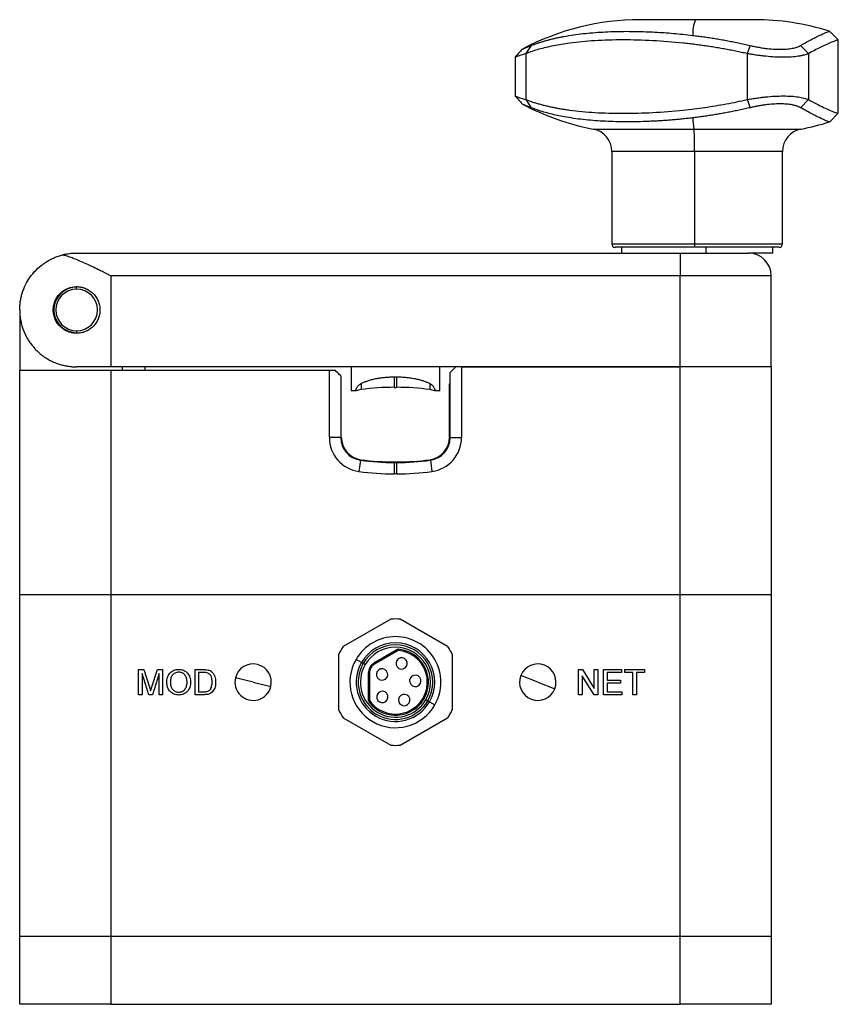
# Model space of a CAD drawing. Header units: inches. Extents: x 0.46 to 8.15, y 1.66 to 8.79.
# Tile 2 of 14: x 0.46 to 1.87, y 4.35 to 6.05. Entities that reach past the tile are written whole.
import ezdxf

# ---------------------------------------------------------------- set-up
doc = ezdxf.new("R2010")
doc.units = ezdxf.units.IN
doc.header["$MEASUREMENT"] = 0

msp = doc.modelspace()

# ---------------------------------------------------------------- linework, layer by layer
at = {"color": 7, "linetype": 'Continuous', "lineweight": 25}
for p, q in [((1.626, 6.0517), (1.5306, 6.0517)), ((1.7274, 6.0517), (1.626, 6.0517)), ((1.873, 6.0166), (1.8581, 6.0315)), ((1.873, 5.8897), (1.873, 6.0167)), ((1.3418, 6.007), (1.3328, 5.993)), ((1.7208, 6.007), (1.7155, 5.993)), ((1.8213, 5.993), (1.8077, 6.007)), ((1.3141, 5.9868), (1.3141, 5.9197)), ((1.3328, 5.993), (1.3328, 5.9135)), ((1.7155, 5.993), (1.7155, 5.9135)), ((1.8213, 5.993), (1.8213, 5.9135)), ((1.3328, 5.9135), (1.3418, 5.8995)), ((1.7155, 5.9135), (1.7208, 5.8995)), ((1.8077, 5.8995), (1.8213, 5.9135)), ((1.8581, 5.875), (1.873, 5.8899)), ((1.4494, 5.8625), (1.6235, 5.8625)), ((1.6235, 5.8625), (1.8086, 5.8625)), ((1.4814, 5.8238), (1.4814, 5.6639)), ((1.6245, 5.8238), (1.4814, 5.8238)), ((1.6245, 5.8238), (1.6245, 5.6639)), ((1.7766, 5.8238), (1.6245, 5.8238)), ((1.7766, 5.6639), (1.7766, 5.8238)), ((1.4814, 5.6639), (1.6245, 5.6639)), ((1.6247, 5.658), (1.4873, 5.658)), ((1.4981, 5.658), (1.4981, 5.6481)), ((1.6245, 5.6639), (1.7766, 5.6639)), ((1.7707, 5.658), (1.6247, 5.658)), ((1.6438, 5.658), (1.6438, 5.6481)), ((1.7599, 5.6481), (1.7599, 5.658)), ((0.5562, 5.6481), (1.5995, 5.6481)), ((1.5995, 5.6481), (1.5995, 5.6088)), ((1.5995, 5.6481), (1.7176, 5.6481)), ((1.7599, 5.6481), (1.7176, 5.6481)), ((0.6152, 5.6088), (0.6152, 5.4513)), ((1.5995, 5.6088), (0.6152, 5.6088)), ((1.5995, 5.4513), (1.5995, 5.6088)), ((1.757, 5.6088), (1.5995, 5.6088)), ((1.757, 5.4513), (1.757, 5.6088)), ((0.5562, 5.5857), (0.5562, 5.5891)), ((0.4577, 5.5497), (0.4577, 5.4454)), ((0.5562, 5.5137), (0.5562, 5.5103)), ((0.6152, 5.4513), (0.5562, 5.4513)), ((1.0306, 5.4513), (0.6152, 5.4513)), ((0.6349, 5.4513), (0.6349, 5.4454)), ((0.6743, 5.4513), (0.6743, 5.4454)), ((1.1841, 5.4513), (1.0306, 5.4513)), ((1.0306, 5.4513), (1.0306, 5.4099)), ((1.5995, 5.4513), (1.1841, 5.4513)), ((1.1841, 5.4099), (1.1841, 5.4513)), ((1.2215, 5.4513), (1.2215, 5.3289)), ((1.2215, 5.4513), (1.5995, 5.4513)), ((1.757, 5.4513), (1.5995, 5.4513)), ((1.5995, 5.0576), (1.5995, 5.4513)), ((1.757, 5.4513), (1.757, 5.0576)), ((0.4577, 5.4454), (0.6152, 5.4454)), ((0.4577, 5.0576), (0.4577, 5.4454)), ((0.6152, 5.4454), (0.6152, 5.0576)), ((0.6152, 5.4454), (0.9932, 5.4454)), ((0.9932, 5.3289), (0.9932, 5.4454)), ((0.9932, 5.4454), (1.003, 5.4454)), ((1.0129, 5.4355), (1.0129, 5.3289)), ((1.1054, 5.434), (1.1093, 5.434)), ((1.2018, 5.3289), (1.2018, 5.4414)), ((1.0129, 5.4217), (1.0138, 5.4217)), ((1.0138, 5.3297), (1.0138, 5.4217)), ((1.1054, 5.4158), (1.1093, 5.4158)), ((1.2009, 5.3297), (1.2009, 5.4217)), ((1.2009, 5.4217), (1.2018, 5.4217)), ((1.0395, 5.4099), (1.0306, 5.4099)), ((1.1841, 5.4099), (1.1752, 5.4099)), ((1.0129, 5.3289), (0.9932, 5.3289)), ((1.2018, 5.3289), (1.2215, 5.3289)), ((1.0469, 5.2899), (1.0443, 5.2704)), ((1.1054, 5.2869), (1.1093, 5.2869)), ((1.1054, 5.2859), (1.1054, 5.2662)), ((1.1054, 5.2859), (1.1093, 5.2859)), ((1.1093, 5.2859), (1.1093, 5.2662)), ((1.1678, 5.2899), (1.1704, 5.2704)), ((1.1093, 5.2662), (1.1054, 5.2662)), ((0.4577, 4.467), (0.4577, 5.0576)), ((0.4577, 5.0576), (0.6152, 5.0576)), ((0.6152, 5.0576), (0.6152, 4.467)), ((0.6152, 5.0576), (1.5995, 5.0576)), ((1.5995, 4.467), (1.5995, 5.0576)), ((1.5995, 5.0576), (1.757, 5.0576)), ((1.757, 5.0576), (1.757, 4.467)), ((1.0992, 5.0149), (1.0171, 4.9675)), ((1.1976, 4.9675), (1.1155, 5.0149)), ((1.1109, 4.9623), (1.0702, 4.9388)), ((1.1119, 4.9606), (1.0712, 4.9371)), ((1.1109, 4.9623), (1.1119, 4.9606)), ((1.1131, 4.9608), (1.1133, 4.9628)), ((1.0089, 4.9534), (1.0089, 4.8586)), ((1.0485, 4.94), (1.0392, 4.9454)), ((1.0515, 4.9383), (1.0485, 4.94)), ((1.0548, 4.9363), (1.0515, 4.9383)), ((1.0702, 4.9388), (1.0712, 4.9371)), ((1.2058, 4.8586), (1.2058, 4.9534)), ((0.6633, 4.9277), (0.6724, 4.9277)), ((0.6633, 4.8843), (0.6633, 4.9277)), ((0.6694, 4.921), (0.6694, 4.8843)), ((0.6809, 4.8843), (0.6694, 4.921)), ((0.6724, 4.9277), (0.6821, 4.8973)), ((0.6862, 4.8978), (0.6958, 4.9277)), ((0.6988, 4.921), (0.6872, 4.8843)), ((0.6958, 4.9277), (0.7049, 4.9277)), ((0.6988, 4.8843), (0.6988, 4.921)), ((0.7049, 4.9277), (0.7049, 4.8843)), ((0.761, 4.9277), (0.7758, 4.9277)), ((0.761, 4.8843), (0.761, 4.9277)), ((0.7759, 4.9227), (0.7671, 4.9227)), ((0.7671, 4.9227), (0.7671, 4.8893)), ((1.0604, 4.9217), (1.0604, 4.8748)), ((1.0604, 4.9217), (1.0624, 4.9217)), ((1.0624, 4.9217), (1.0624, 4.8748)), ((1.063, 4.9316), (1.0647, 4.9306)), ((1.424, 4.9277), (1.4305, 4.9277)), ((1.424, 4.8843), (1.424, 4.9277)), ((1.4305, 4.9277), (1.4512, 4.8953)), ((1.4512, 4.9277), (1.4573, 4.9277)), ((1.4512, 4.8953), (1.4512, 4.9277)), ((1.4573, 4.9277), (1.4573, 4.8843)), ((1.4673, 4.9277), (1.4979, 4.9277)), ((1.4673, 4.8843), (1.4673, 4.9277)), ((1.4734, 4.9227), (1.4734, 4.9093)), ((1.4979, 4.9227), (1.4734, 4.9227)), ((1.4979, 4.9277), (1.4979, 4.9227)), ((1.504, 4.9277), (1.5378, 4.9277)), ((1.504, 4.9227), (1.504, 4.9277)), ((1.5179, 4.9227), (1.504, 4.9227)), ((1.5179, 4.8843), (1.5179, 4.9227)), ((1.524, 4.9227), (1.524, 4.8843)), ((1.5378, 4.9227), (1.524, 4.9227)), ((1.5378, 4.9277), (1.5378, 4.9227)), ((0.8613, 4.906), (0.8307, 4.9136)), ((0.8613, 4.906), (0.8919, 4.8984)), ((1.3534, 4.906), (1.3241, 4.9174)), ((1.3534, 4.906), (1.3828, 4.8946)), ((1.4301, 4.9167), (1.4301, 4.8843)), ((1.4509, 4.8843), (1.4301, 4.9167)), ((1.4734, 4.9093), (1.4962, 4.9093)), ((1.4734, 4.9043), (1.4734, 4.8893)), ((1.4962, 4.9043), (1.4734, 4.9043)), ((1.4962, 4.9093), (1.4962, 4.9043)), ((0.7671, 4.8893), (0.776, 4.8893)), ((1.4734, 4.8893), (1.499, 4.8893)), ((1.499, 4.8893), (1.499, 4.8843)), ((0.6694, 4.8843), (0.6633, 4.8843)), ((0.6872, 4.8843), (0.6809, 4.8843)), ((0.7049, 4.8843), (0.6988, 4.8843)), ((0.7765, 4.8843), (0.761, 4.8843)), ((1.0624, 4.8748), (1.0604, 4.8748)), ((1.0627, 4.8736), (1.0611, 4.8725)), ((1.1599, 4.8757), (1.1632, 4.8737)), ((1.1632, 4.8737), (1.1662, 4.872)), ((1.1662, 4.872), (1.1755, 4.8666)), ((1.4301, 4.8843), (1.424, 4.8843)), ((1.4573, 4.8843), (1.4509, 4.8843)), ((1.499, 4.8843), (1.4673, 4.8843)), ((1.524, 4.8843), (1.5179, 4.8843)), ((1.0171, 4.8445), (1.0992, 4.7971)), ((1.1155, 4.7971), (1.1976, 4.8445)), ((0.4577, 4.3489), (0.4577, 4.467)), ((0.4577, 4.467), (0.6152, 4.467)), ((0.6152, 4.467), (0.6152, 4.3489)), ((0.6152, 4.467), (1.5995, 4.467)), ((1.5995, 4.3489), (1.5995, 4.467)), ((1.5995, 4.467), (1.757, 4.467)), ((1.757, 4.467), (1.757, 4.3489)), ((0.6152, 4.3489), (0.4577, 4.3489)), ((0.6152, 4.3489), (1.5995, 4.3489)), ((1.757, 4.3489), (1.5995, 4.3489))]:
    msp.add_line(p, q, dxfattribs=at)
for centre, radius, start, end in [((1.5306, 5.6186), 0.4331, 90, 118.0634), ((1.6875, 6.0272), 0.0662, 158.3326, 182.3067), ((1.7274, 5.6186), 0.4331, 72.4634, 90), ((1.5306, 6.2879), 0.4331, 241.9358, 259.1931), ((1.8944, 5.9021), 0.2738, 184.2244, 188.3144), ((1.7274, 6.2879), 0.4331, 280.8069, 287.5262), ((1.442, 5.8238), 0.0394, 0, 79.1931), ((1.1534, 5.8312), 0.4712, 359.1, 3.8053), ((1.816, 5.8238), 0.0394, 100.8069, 180), ((1.4873, 5.6639), 0.00591, 180, 270), ((1.6728, 5.6624), 0.0483, 178.2506, 185.2614), ((1.7707, 5.6639), 0.00591, 270, 0), ((1.7176, 5.6088), 0.0394, 0, 90), ((0.5562, 5.5497), 0.0394, 90, 270), ((0.5562, 5.5497), 0.036, 90, 270), ((0.5562, 5.5497), 0.036, 270, 90), ((1.1054, 4.9828), 0.4331, 90, 97.6126), ((1.1093, 4.9828), 0.4331, 82.3874, 90), ((1.0532, 5.373), 0.0394, 97.6126, 110.2591), ((1.1615, 5.373), 0.0394, 69.7409, 82.3874), ((1.0532, 5.3297), 0.0394, 180, 262.3859), ((1.1615, 5.3297), 0.0394, 277.6141, 0), ((1.0522, 5.3289), 0.0591, 180, 262.2414), ((1.0522, 5.3289), 0.0394, 180, 262.2414), ((1.1625, 5.3289), 0.0394, 277.7586, 0), ((1.1625, 5.3289), 0.0591, 277.7586, 0), ((1.1054, 5.719), 0.4331, 262.2414, 270), ((1.1054, 5.72), 0.4331, 262.3859, 270), ((1.1093, 5.72), 0.4331, 270, 277.6141), ((1.1093, 5.719), 0.4331, 270, 277.7586), ((1.1054, 5.719), 0.4528, 262.2414, 270), ((1.1093, 5.719), 0.4528, 270, 277.7586), ((1.1074, 4.906), 0.1093, 85.7233, 94.2767), ((1.1074, 4.906), 0.0787, 330, 150), ((1.1074, 4.906), 0.0679, 330, 150), ((1.1074, 4.906), 0.1093, 145.7233, 154.2767), ((1.1074, 4.906), 0.0645, 330, 150), ((1.1074, 4.906), 0.0606, 330, 150), ((1.1074, 4.906), 0.0571, 215.9532, 84.0468), ((1.1074, 4.906), 0.0551, 215.9532, 84.0468), ((1.1129, 4.9589), 0.00394, 84.0468, 120), ((1.1129, 4.9589), 0.00197, 84.0468, 120), ((1.1074, 4.906), 0.1093, 25.7233, 34.2767), ((1.1074, 4.906), 0.0787, 150, 330), ((1.1074, 4.906), 0.0679, 150, 330), ((1.1074, 4.906), 0.0645, 150, 330), ((1.0801, 4.9217), 0.0197, 120, 180), ((1.1181, 4.9384), 0.00984, 60, 240), ((1.1181, 4.9384), 0.00984, 240, 60), ((0.8613, 4.906), 0.0315, 346.1288, 166.1288), ((1.1074, 4.906), 0.0606, 150, 330), ((1.0801, 4.9217), 0.0177, 150, 180), ((1.0801, 4.9217), 0.0177, 120, 150), ((1.0843, 4.9193), 0.00984, 60, 240), ((1.0843, 4.9193), 0.00984, 240, 60), ((1.3534, 4.906), 0.0315, 338.6882, 158.6882), ((0.8613, 4.906), 0.0315, 166.1288, 346.1288), ((1.1417, 4.9083), 0.00984, 60, 240), ((1.1417, 4.9083), 0.00984, 240, 60), ((1.3534, 4.906), 0.0315, 158.6882, 338.6882), ((1.0847, 4.8805), 0.00984, 60, 240), ((1.0847, 4.8805), 0.00984, 240, 60), ((1.0643, 4.8748), 0.00394, 180, 215.9532), ((1.0643, 4.8748), 0.00197, 180, 215.9532), ((1.1225, 4.8751), 0.00984, 60, 240), ((1.1225, 4.8751), 0.00984, 240, 60), ((1.1074, 4.906), 0.1093, 205.7233, 214.2767), ((1.1074, 4.906), 0.1093, 330, 334.2767), ((1.1074, 4.906), 0.1093, 325.7233, 330), ((1.1074, 4.906), 0.1093, 265.7233, 274.2767)]:
    msp.add_arc(centre, radius, start, end, dxfattribs=at)
for points, knots in [([(1.3418, 6.007), (1.3436, 6.0077), (1.3472, 6.009), (1.3527, 6.011), (1.3583, 6.0128), (1.3639, 6.0145), (1.3696, 6.0161), (1.3753, 6.0177), (1.3811, 6.0191), (1.387, 6.0204), (1.3929, 6.0216), (1.4073, 6.0244), (1.431, 6.0278), (1.4598, 6.0302), (1.4837, 6.0312), (1.5021, 6.0316), (1.521, 6.0315), (1.539, 6.031), (1.5559, 6.0303), (1.5718, 6.0293), (1.588, 6.0281), (1.6045, 6.0265), (1.6157, 6.0252), (1.6214, 6.0246)], [0, 0, 0, 0, 0.026234, 0.052207, 0.077928, 0.103405, 0.128648, 0.153668, 0.178476, 0.203086, 0.22751, 0.251763, 0.378067, 0.501353, 0.563738, 0.625934, 0.687958, 0.75007, 0.799474, 0.848927, 0.898678, 0.948963, 1, 1, 1, 1]), ([(1.8077, 6.007), (1.8127, 6.0098), (1.8226, 6.0153), (1.8343, 6.0214), (1.8455, 6.0268), (1.8541, 6.0305), (1.858, 6.0318), (1.8579, 6.0314), (1.8579, 6.0314)], [0, 0, 0, 0, 0.167886, 0.329249, 0.485631, 0.728711, 0.970068, 1, 1, 1, 1]), ([(1.7155, 5.993), (1.7122, 5.9937), (1.7056, 5.9952), (1.6957, 5.9973), (1.6857, 5.9992), (1.6757, 6.0011), (1.6656, 6.0028), (1.6555, 6.0045), (1.6454, 6.006), (1.6352, 6.0075), (1.625, 6.0088), (1.6148, 6.01), (1.5902, 6.0127), (1.5513, 6.0158), (1.5001, 6.0171), (1.452, 6.0158), (1.4173, 6.0125), (1.3942, 6.009), (1.3806, 6.0065), (1.3676, 6.0037), (1.3554, 6.0005), (1.3437, 5.997), (1.3364, 5.9943), (1.3328, 5.993)], [0, 0, 0, 0, 0.022031, 0.044198, 0.066503, 0.088951, 0.111542, 0.134281, 0.15717, 0.180212, 0.203409, 0.226764, 0.250279, 0.373611, 0.500157, 0.626841, 0.750304, 0.793188, 0.835543, 0.877385, 0.91873, 0.959596, 1, 1, 1, 1]), ([(1.6214, 6.0246), (1.6245, 6.0242), (1.6308, 6.0234), (1.6403, 6.0221), (1.6499, 6.0207), (1.6597, 6.0191), (1.6696, 6.0175), (1.6796, 6.0157), (1.6897, 6.0137), (1.6999, 6.0116), (1.7103, 6.0094), (1.7173, 6.0078), (1.7208, 6.007)], [0, 0, 0, 0, 0.095949, 0.192595, 0.290024, 0.388316, 0.487547, 0.587786, 0.689095, 0.791534, 0.895153, 1, 1, 1, 1]), ([(1.8724, 6.0163), (1.8726, 6.0164), (1.8731, 6.017), (1.8705, 6.0162), (1.8656, 6.0145), (1.8568, 6.0107), (1.843, 6.0045), (1.8284, 5.9968), (1.8213, 5.993)], [0, 0, 0, 0, 0.0725277, 0.2299902, 0.3847111, 0.5368569, 0.7725676, 1, 1, 1, 1]), ([(1.3263, 6.0005), (1.3243, 5.9982), (1.3202, 5.9936), (1.3162, 5.989), (1.3142, 5.9867)], [0, 0, 0, 0, 0.500006, 1, 1, 1, 1]), ([(1.3269, 6.0007), (1.3269, 6.0008), (1.3271, 6.0009), (1.3297, 6.0021), (1.3345, 6.0041), (1.3394, 6.006), (1.3418, 6.007)], [0, 0, 0, 0, 0.091871, 0.395517, 0.695295, 1, 1, 1, 1]), ([(1.7208, 6.007), (1.7221, 6.0067), (1.7246, 6.0061), (1.7283, 6.0053), (1.7321, 6.0045), (1.7359, 6.0039), (1.7396, 6.0032), (1.7434, 6.0026), (1.7503, 6.0017), (1.7602, 6.0007), (1.7725, 6.0003), (1.7837, 6.0007), (1.7919, 6.0018), (1.7977, 6.0031), (1.8015, 6.0042), (1.8049, 6.0055), (1.8068, 6.0065), (1.8077, 6.007)], [0, 0, 0, 0, 0.036382, 0.0725, 0.108393, 0.1441, 0.17966, 0.215114, 0.250499, 0.375791, 0.500202, 0.624706, 0.750116, 0.811929, 0.874042, 0.936662, 1, 1, 1, 1]), ([(1.3328, 5.993), (1.3298, 5.9921), (1.324, 5.9902), (1.3181, 5.9883), (1.3146, 5.987), (1.3144, 5.9869), (1.3143, 5.9868)], [0, 0, 0, 0, 0.267892, 0.522223, 0.787442, 1, 1, 1, 1]), ([(1.8213, 5.993), (1.8207, 5.9928), (1.8195, 5.9923), (1.8176, 5.9916), (1.8156, 5.9909), (1.8134, 5.9903), (1.8111, 5.9898), (1.8087, 5.9892), (1.8063, 5.9888), (1.8009, 5.9879), (1.792, 5.987), (1.7783, 5.9866), (1.7633, 5.987), (1.7503, 5.988), (1.7397, 5.9892), (1.7317, 5.9903), (1.7236, 5.9915), (1.7182, 5.9925), (1.7155, 5.993)], [0, 0, 0, 0, 0.032571, 0.064728, 0.096474, 0.127811, 0.158743, 0.189274, 0.219406, 0.249144, 0.375539, 0.499849, 0.62404, 0.750344, 0.810324, 0.87191, 0.935126, 1, 1, 1, 1]), ([(1.3142, 5.9197), (1.3162, 5.9175), (1.3202, 5.9129), (1.3243, 5.9083), (1.3263, 5.906)], [0, 0, 0, 0, 0.4999939, 1, 1, 1, 1]), ([(1.3143, 5.9197), (1.3144, 5.9196), (1.3146, 5.9195), (1.3181, 5.9182), (1.324, 5.9163), (1.3298, 5.9144), (1.3328, 5.9135)], [0, 0, 0, 0, 0.2115627, 0.4765919, 0.7314631, 1, 1, 1, 1]), ([(1.3328, 5.9135), (1.3348, 5.9127), (1.3387, 5.9113), (1.3448, 5.9092), (1.3511, 5.9073), (1.3576, 5.9054), (1.3643, 5.9037), (1.3712, 5.902), (1.3783, 5.9005), (1.3856, 5.899), (1.3931, 5.8977), (1.4008, 5.8965), (1.4198, 5.8937), (1.4521, 5.8907), (1.5002, 5.8893), (1.5514, 5.8907), (1.5932, 5.894), (1.6235, 5.8974), (1.6421, 5.8999), (1.6606, 5.9028), (1.679, 5.906), (1.6973, 5.9095), (1.7094, 5.9121), (1.7155, 5.9135)], [0, 0, 0, 0, 0.022031, 0.044198, 0.066503, 0.088951, 0.111542, 0.134281, 0.15717, 0.180212, 0.203409, 0.226764, 0.250279, 0.373611, 0.500157, 0.626841, 0.750304, 0.793188, 0.835543, 0.877385, 0.91873, 0.959596, 1, 1, 1, 1]), ([(1.7155, 5.9135), (1.7168, 5.9137), (1.7196, 5.9142), (1.7237, 5.9149), (1.7277, 5.9156), (1.7318, 5.9162), (1.7357, 5.9167), (1.7397, 5.9172), (1.7435, 5.9177), (1.7515, 5.9186), (1.7633, 5.9195), (1.7782, 5.9199), (1.7919, 5.9195), (1.8019, 5.9185), (1.8088, 5.9173), (1.8135, 5.9162), (1.8177, 5.9149), (1.8201, 5.914), (1.8213, 5.9135)], [0, 0, 0, 0, 0.0325711, 0.064728, 0.0964736, 0.1278111, 0.1587434, 0.189274, 0.2194063, 0.2491437, 0.3755386, 0.4998494, 0.6240398, 0.7503442, 0.8103245, 0.8719095, 0.9351263, 1, 1, 1, 1]), ([(1.8213, 5.9135), (1.8261, 5.9109), (1.836, 5.9056), (1.8481, 5.8997), (1.8598, 5.8944), (1.8688, 5.8908), (1.873, 5.8895), (1.8727, 5.89), (1.8727, 5.8901)], [0, 0, 0, 0, 0.1511149, 0.3058079, 0.4643297, 0.6931907, 0.9280178, 1, 1, 1, 1]), ([(1.3418, 5.8995), (1.3394, 5.9005), (1.3345, 5.9024), (1.3297, 5.9044), (1.3271, 5.9056), (1.3269, 5.9057), (1.3269, 5.9058)], [0, 0, 0, 0, 0.305382, 0.605832, 0.909183, 1, 1, 1, 1]), ([(1.6214, 5.8819), (1.6182, 5.8815), (1.6119, 5.8808), (1.6026, 5.8798), (1.5934, 5.8789), (1.5843, 5.8781), (1.5754, 5.8774), (1.5665, 5.8768), (1.5577, 5.8763), (1.549, 5.8759), (1.5367, 5.8754), (1.521, 5.875), (1.5022, 5.8749), (1.4837, 5.8753), (1.4599, 5.8763), (1.4311, 5.8786), (1.4053, 5.8824), (1.387, 5.886), (1.3753, 5.8888), (1.3638, 5.8919), (1.3526, 5.8955), (1.3454, 5.8982), (1.3418, 5.8995)], [0, 0, 0, 0, 0.028448, 0.056636, 0.084601, 0.112378, 0.140006, 0.167526, 0.19498, 0.222411, 0.249862, 0.311991, 0.374053, 0.436081, 0.498283, 0.621588, 0.747912, 0.79665, 0.846131, 0.896459, 0.947723, 1, 1, 1, 1]), ([(1.7208, 5.8995), (1.7176, 5.8988), (1.7113, 5.8973), (1.7018, 5.8953), (1.6925, 5.8933), (1.6832, 5.8915), (1.6741, 5.8898), (1.665, 5.8882), (1.6561, 5.8868), (1.6473, 5.8854), (1.6386, 5.8842), (1.6299, 5.883), (1.6242, 5.8823), (1.6214, 5.8819)], [0, 0, 0, 0, 0.095366, 0.189714, 0.283079, 0.375499, 0.467016, 0.557676, 0.647529, 0.736628, 0.825031, 0.9128, 1, 1, 1, 1]), ([(1.8077, 5.8995), (1.8072, 5.8998), (1.8061, 5.9004), (1.8043, 5.9012), (1.8024, 5.9019), (1.8004, 5.9026), (1.7982, 5.9033), (1.7958, 5.9038), (1.7912, 5.9048), (1.7837, 5.9058), (1.7724, 5.9062), (1.7601, 5.9058), (1.7493, 5.9047), (1.7405, 5.9034), (1.734, 5.9023), (1.7274, 5.901), (1.723, 5.9), (1.7208, 5.8995)], [0, 0, 0, 0, 0.036382, 0.0725, 0.108393, 0.1441, 0.17966, 0.215114, 0.250499, 0.375791, 0.500202, 0.624706, 0.750116, 0.811929, 0.874042, 0.936662, 1, 1, 1, 1]), ([(1.8578, 5.8751), (1.8578, 5.8751), (1.8582, 5.8747), (1.8557, 5.8755), (1.8512, 5.8772), (1.8427, 5.881), (1.8293, 5.8875), (1.815, 5.8954), (1.8077, 5.8995)], [0, 0, 0, 0, 0.029348, 0.189607, 0.350602, 0.5134, 0.750195, 1, 1, 1, 1]), ([(0.4577, 5.5497), (0.4578, 5.5512), (0.4578, 5.554), (0.4581, 5.558), (0.4584, 5.5613), (0.459, 5.5658), (0.4601, 5.5715), (0.4627, 5.5813), (0.4672, 5.5928), (0.4752, 5.6063), (0.4851, 5.6185), (0.4955, 5.6275), (0.5042, 5.6334), (0.5108, 5.6371), (0.5175, 5.6403), (0.5244, 5.643), (0.5292, 5.6443), (0.5316, 5.645)], [0, 0, 0, 0, 0.039132, 0.073029, 0.10169, 0.125115, 0.191047, 0.249725, 0.38313, 0.499764, 0.63119, 0.749525, 0.803353, 0.855249, 0.905275, 0.953499, 1, 1, 1, 1]), ([(0.5316, 5.645), (0.5329, 5.6453), (0.5355, 5.646), (0.5395, 5.6467), (0.5441, 5.6474), (0.5497, 5.648), (0.5538, 5.6481), (0.5562, 5.6481)], [0, 0, 0, 0, 0.153378, 0.320051, 0.500027, 0.708049, 1, 1, 1, 1]), ([(0.6152, 5.6088), (0.6134, 5.6097), (0.61, 5.6114), (0.6051, 5.6138), (0.6009, 5.6159), (0.5972, 5.6177), (0.5912, 5.6207), (0.5831, 5.6246), (0.5724, 5.6296), (0.5621, 5.6342), (0.5527, 5.638), (0.5448, 5.6409), (0.538, 5.6432), (0.5337, 5.6444), (0.5316, 5.645)], [0, 0, 0, 0, 0.063452, 0.120167, 0.170146, 0.21339, 0.249897, 0.38225, 0.499115, 0.630117, 0.749747, 0.837812, 0.921185, 1, 1, 1, 1]), ([(0.5562, 5.5093), (0.5553, 5.5094), (0.5536, 5.5094), (0.551, 5.5096), (0.5485, 5.5101), (0.5459, 5.5106), (0.5435, 5.5114), (0.5395, 5.5128), (0.5342, 5.5156), (0.5281, 5.5204), (0.523, 5.5262), (0.519, 5.5333), (0.5164, 5.5411), (0.5155, 5.5497), (0.5164, 5.5582), (0.519, 5.5661), (0.523, 5.5731), (0.5281, 5.579), (0.5341, 5.5838), (0.5402, 5.5869), (0.5459, 5.5888), (0.551, 5.5899), (0.5544, 5.59), (0.5562, 5.5901)], [0, 0, 0, 0, 0.020629, 0.041243, 0.061914, 0.082709, 0.103698, 0.124946, 0.187619, 0.249783, 0.313558, 0.374547, 0.437995, 0.499273, 0.561879, 0.624525, 0.685765, 0.749845, 0.81218, 0.87505, 0.917285, 0.958752, 1, 1, 1, 1]), ([(0.5562, 5.5901), (0.557, 5.59), (0.5587, 5.59), (0.5612, 5.5898), (0.5637, 5.5894), (0.5662, 5.5888), (0.5687, 5.5881), (0.5727, 5.5866), (0.5782, 5.5838), (0.5845, 5.5788), (0.5897, 5.5727), (0.5936, 5.5656), (0.596, 5.5578), (0.5968, 5.5497), (0.596, 5.5417), (0.5936, 5.5339), (0.5897, 5.5268), (0.5845, 5.5206), (0.5782, 5.5156), (0.572, 5.5124), (0.5663, 5.5105), (0.5612, 5.5095), (0.5579, 5.5094), (0.5562, 5.5093)], [0, 0, 0, 0, 0.021254, 0.042225, 0.062988, 0.083621, 0.104201, 0.124807, 0.187542, 0.249775, 0.312292, 0.374797, 0.437232, 0.499749, 0.562178, 0.624668, 0.687167, 0.749693, 0.812025, 0.874875, 0.916162, 0.957661, 1, 1, 1, 1]), ([(0.4577, 5.5497), (0.4578, 5.5483), (0.4578, 5.5456), (0.458, 5.5418), (0.4584, 5.5385), (0.4587, 5.5357), (0.4595, 5.531), (0.4608, 5.5247), (0.4642, 5.5139), (0.469, 5.5034), (0.4753, 5.4934), (0.4829, 5.4834), (0.4942, 5.4724), (0.5078, 5.4636), (0.5186, 5.4586), (0.5259, 5.456), (0.5333, 5.4539), (0.5409, 5.4524), (0.5484, 5.4515), (0.5536, 5.4513), (0.5562, 5.4513)], [0, 0, 0, 0, 0.031718, 0.060082, 0.085091, 0.106746, 0.125046, 0.191053, 0.249689, 0.37495, 0.439223, 0.499419, 0.631679, 0.749276, 0.794693, 0.838467, 0.88073, 0.92163, 0.961327, 1, 1, 1, 1]), ([(1.2117, 5.4513), (1.2088, 5.4484), (1.2062, 5.4458), (1.2027, 5.4423), (1.2018, 5.4414), (1.2018, 5.4414)], [0, 0, 0, 0, 0.5, 0.5, 1, 1, 1, 1]), ([(1.0129, 5.4355), (1.0129, 5.4355), (1.012, 5.4364), (1.0085, 5.4399), (1.0059, 5.4425), (1.003, 5.4454)], [0, 0, 0, 0, 0.5, 0.5, 1, 1, 1, 1]), ([(1.048, 5.4225), (1.0488, 5.4229), (1.0503, 5.4236), (1.0528, 5.4247), (1.0553, 5.4257), (1.0581, 5.4267), (1.0622, 5.4281), (1.0679, 5.4297), (1.0752, 5.4313), (1.0827, 5.4325), (1.0902, 5.4334), (1.0978, 5.4339), (1.1028, 5.434), (1.1054, 5.434)], [0, 0, 0, 0, 0.047295, 0.095719, 0.145408, 0.196487, 0.249074, 0.37053, 0.499054, 0.622014, 0.749515, 0.873937, 1, 1, 1, 1]), ([(1.1093, 5.434), (1.1111, 5.434), (1.1146, 5.434), (1.1197, 5.4337), (1.1248, 5.4334), (1.1298, 5.4328), (1.1346, 5.4321), (1.14, 5.4312), (1.1457, 5.43), (1.1517, 5.4284), (1.1572, 5.4266), (1.1622, 5.4246), (1.1652, 5.4232), (1.1667, 5.4225)], [0, 0, 0, 0, 0.086984, 0.172326, 0.256153, 0.338599, 0.419807, 0.499923, 0.610693, 0.715418, 0.814713, 0.909296, 1, 1, 1, 1]), ([(1.0395, 5.4099), (1.0394, 5.4099), (1.0392, 5.41), (1.0391, 5.4101), (1.039, 5.4104), (1.039, 5.411), (1.0392, 5.4119), (1.0398, 5.4135), (1.0407, 5.4154), (1.042, 5.4174), (1.0434, 5.4191), (1.0448, 5.4204), (1.0463, 5.4216), (1.0474, 5.4222), (1.048, 5.4225)], [0, 0, 0, 0, 0.062636, 0.124982, 0.187084, 0.248989, 0.377332, 0.498811, 0.630548, 0.748843, 0.820966, 0.886184, 0.945443, 1, 1, 1, 1]), ([(1.1667, 5.4225), (1.1671, 5.4223), (1.1679, 5.4219), (1.1689, 5.4212), (1.1699, 5.4204), (1.1708, 5.4196), (1.1716, 5.4187), (1.1728, 5.4173), (1.174, 5.4154), (1.1749, 5.4135), (1.1755, 5.4119), (1.1757, 5.4108), (1.1757, 5.4101), (1.1754, 5.41), (1.1752, 5.4099)], [0, 0, 0, 0, 0.03589, 0.073649, 0.1137, 0.156396, 0.202031, 0.250843, 0.36902, 0.500682, 0.622018, 0.750267, 0.874626, 1, 1, 1, 1]), ([(0.7121, 4.9054), (0.7122, 4.9069), (0.7122, 4.9083), (0.7126, 4.9112), (0.7128, 4.9126), (0.7141, 4.9167), (0.7154, 4.9194), (0.7192, 4.9237), (0.7216, 4.9255), (0.7256, 4.9272), (0.727, 4.9276), (0.7298, 4.9281), (0.7313, 4.9282), (0.7327, 4.9282)], [0, 0, 0, 0, 0.125, 0.125, 0.25, 0.25, 0.5, 0.5, 0.75, 0.75, 0.875, 0.875, 1, 1, 1, 1]), ([(0.7327, 4.9232), (0.7316, 4.9232), (0.7306, 4.9231), (0.7284, 4.9226), (0.7274, 4.9223), (0.7254, 4.9214), (0.7245, 4.9208), (0.7228, 4.9194), (0.722, 4.9187), (0.7201, 4.9161), (0.7193, 4.914), (0.7184, 4.9097), (0.7183, 4.9075), (0.7182, 4.9054)], [0, 0, 0, 0, 0.125, 0.125, 0.25, 0.25, 0.375, 0.375, 0.5, 0.5, 0.75, 0.75, 1, 1, 1, 1]), ([(0.7327, 4.9282), (0.7341, 4.9282), (0.7355, 4.9281), (0.7383, 4.9276), (0.7397, 4.9271), (0.7436, 4.9255), (0.746, 4.9238), (0.7497, 4.9196), (0.7511, 4.917), (0.7524, 4.913), (0.7527, 4.9116), (0.7531, 4.9088), (0.7532, 4.9073), (0.7532, 4.9059)], [0, 0, 0, 0, 0.125, 0.125, 0.25, 0.25, 0.5, 0.5, 0.75, 0.75, 0.875, 0.875, 1, 1, 1, 1]), ([(0.7471, 4.906), (0.7471, 4.9081), (0.7469, 4.9102), (0.7458, 4.9143), (0.745, 4.9162), (0.7424, 4.9196), (0.7407, 4.921), (0.7379, 4.9223), (0.7369, 4.9227), (0.7348, 4.9231), (0.7338, 4.9232), (0.7327, 4.9232)], [0, 0, 0, 0, 0.25, 0.25, 0.5, 0.5, 0.75, 0.75, 0.875, 0.875, 1, 1, 1, 1]), ([(0.7904, 4.9063), (0.7904, 4.9094), (0.7902, 4.9124), (0.7885, 4.9167), (0.7877, 4.918), (0.7862, 4.9197), (0.7856, 4.9202), (0.7844, 4.9211), (0.7837, 4.9215), (0.783, 4.9218)], [0, 0, 0, 0, 0.5, 0.5, 0.75, 0.75, 0.875, 0.875, 1, 1, 1, 1]), ([(0.7834, 4.927), (0.7846, 4.9267), (0.7857, 4.9264), (0.7879, 4.9254), (0.7888, 4.9247), (0.7897, 4.9239)], [0, 0, 0, 0, 0.5, 0.5, 1, 1, 1, 1]), ([(0.7897, 4.9239), (0.791, 4.9229), (0.7921, 4.9216), (0.7938, 4.9189), (0.7945, 4.9174), (0.7961, 4.9128), (0.7965, 4.9095), (0.7965, 4.9062)], [0, 0, 0, 0, 0.25, 0.25, 0.5, 0.5, 1, 1, 1, 1]), ([(0.7327, 4.8838), (0.7313, 4.8838), (0.7299, 4.8839), (0.7272, 4.8844), (0.7258, 4.8848), (0.722, 4.8864), (0.7196, 4.888), (0.7158, 4.8921), (0.7145, 4.8946), (0.7126, 4.8999), (0.7122, 4.9026), (0.7121, 4.9054)], [0, 0, 0, 0, 0.125, 0.125, 0.25, 0.25, 0.5, 0.5, 0.75, 0.75, 1, 1, 1, 1]), ([(0.7182, 4.9054), (0.7183, 4.9033), (0.7185, 4.9012), (0.7196, 4.8973), (0.7205, 4.8954), (0.7231, 4.8922), (0.7248, 4.8909), (0.7276, 4.8896), (0.7286, 4.8893), (0.7306, 4.8889), (0.7316, 4.8888), (0.7326, 4.8888)], [0, 0, 0, 0, 0.25, 0.25, 0.5, 0.5, 0.75, 0.75, 0.875, 0.875, 1, 1, 1, 1]), ([(0.7326, 4.8888), (0.7337, 4.8888), (0.7348, 4.8889), (0.7368, 4.8893), (0.7378, 4.8896), (0.7407, 4.891), (0.7424, 4.8924), (0.745, 4.8957), (0.7459, 4.8977), (0.7469, 4.9017), (0.7471, 4.9039), (0.7471, 4.906)], [0, 0, 0, 0, 0.125, 0.125, 0.25, 0.25, 0.5, 0.5, 0.75, 0.75, 1, 1, 1, 1]), ([(0.7532, 4.9059), (0.7532, 4.9045), (0.7531, 4.9031), (0.7527, 4.9003), (0.7524, 4.8989), (0.7511, 4.8949), (0.7497, 4.8923), (0.746, 4.8881), (0.7436, 4.8865), (0.7396, 4.8849), (0.7383, 4.8845), (0.7355, 4.8839), (0.7341, 4.8838), (0.7327, 4.8838)], [0, 0, 0, 0, 0.125, 0.125, 0.25, 0.25, 0.5, 0.5, 0.75, 0.75, 0.875, 0.875, 1, 1, 1, 1]), ([(0.7965, 4.9062), (0.7965, 4.9048), (0.7965, 4.9034), (0.7961, 4.9006), (0.7959, 4.8992), (0.7947, 4.8951), (0.7935, 4.8925), (0.7909, 4.8892), (0.7898, 4.8882), (0.7875, 4.8866), (0.7862, 4.8859), (0.7822, 4.8846), (0.7793, 4.8844), (0.7765, 4.8843)], [0, 0, 0, 0, 0.125, 0.125, 0.25, 0.25, 0.5, 0.5, 0.625, 0.625, 0.75, 0.75, 1, 1, 1, 1]), ([(0.7863, 4.8924), (0.7867, 4.8929), (0.7871, 4.8933), (0.7878, 4.8944), (0.7881, 4.8949), (0.7889, 4.8966), (0.7893, 4.8978), (0.7902, 4.9014), (0.7904, 4.9038), (0.7904, 4.9063)], [0, 0, 0, 0, 0.125, 0.125, 0.25, 0.25, 0.5, 0.5, 1, 1, 1, 1]), ([(0.776, 4.8893), (0.7779, 4.8894), (0.7797, 4.8894), (0.7824, 4.8901), (0.7832, 4.8904), (0.7849, 4.8912), (0.7856, 4.8918), (0.7863, 4.8924)], [0, 0, 0, 0, 0.5, 0.5, 0.75, 0.75, 1, 1, 1, 1])]:
    msp.add_open_spline(points, degree=3, knots=knots, dxfattribs=at)
for points in [[(1.1054, 5.434), (1.1054, 5.4225), (1.1054, 5.4158), (1.1054, 5.4158)], [(1.1093, 5.434), (1.1093, 5.4225), (1.1093, 5.4158), (1.1093, 5.4158)], [(1.048, 5.4225), (1.048, 5.4158), (1.048, 5.412), (1.048, 5.412)], [(1.1667, 5.4225), (1.1667, 5.4158), (1.1667, 5.412), (1.1667, 5.412)], [(0.7758, 4.9277), (0.7784, 4.9277), (0.7809, 4.9276), (0.7834, 4.927)], [(0.783, 4.9218), (0.7808, 4.9226), (0.7783, 4.9226), (0.7759, 4.9227)], [(0.6821, 4.8973), (0.6828, 4.8951), (0.6835, 4.893), (0.6841, 4.8909)], [(0.6841, 4.8909), (0.6848, 4.8932), (0.6855, 4.8955), (0.6862, 4.8978)]]:
    msp.add_open_spline(points, degree=3, dxfattribs=at)

doc.saveas('drawing.dxf')
